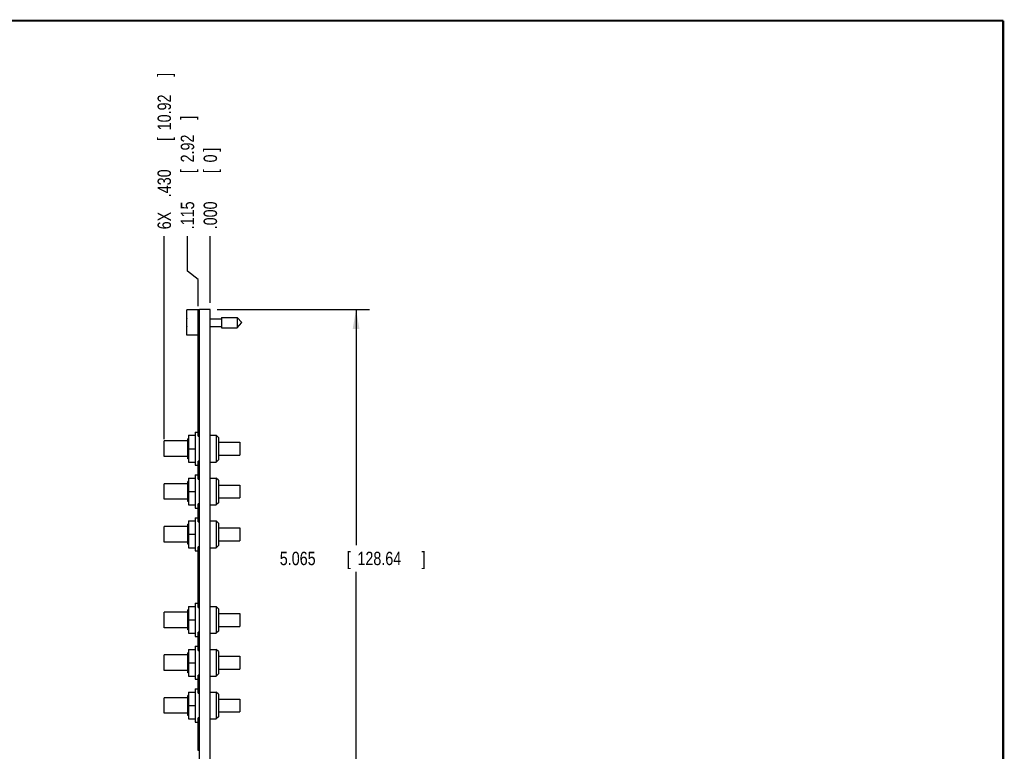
# Model space of a CAD drawing. Header units: inches. Extents: x 0.2 to 16.8, y 0.1 to 10.8.
# Tile 10 of 10: x 7.6 to 16.8, y 3.9 to 10.8. Entities that reach past the tile are written whole.
import ezdxf

# ---------------------------------------------------------------- set-up
doc = ezdxf.new("R2010")
doc.units = ezdxf.units.IN
doc.header["$LTSCALE"] = 0.935
doc.header["$MEASUREMENT"] = 0
doc.layers.get('0').update_dxf_attribs({"linetype": 'CONTINUOUS'})
doc.layers.add('DIMENSIONS', color=7, linetype='CONTINUOUS')
doc.styles.get("Standard").update_dxf_attribs({"font": 'txt', "width": 0.8})
doc.dimstyles.new('DIMSTYLE_1', dxfattribs={"dimtxt": 0.125, "dimasz": 0.18, "dimexe": 0.18, "dimexo": 0.0625, "dimgap": 0.09, "dimtad": 0, "dimtih": 1, "dimtoh": 1, "dimdec": 3, "dimzin": 4, "dimdsep": 46, "dimtxsty": 'STANDARD', "dimblk": '_FILLED', "dimblk1": '_FILLED', "dimblk2": '_FILLED', "dimcen": 0.09, "dimadec": 0, "dimazin": 0, "dimtp": 0.001, "dimtm": 0.001, "dimtfac": 1, "dimtdec": 3, "dimtofl": 0, "dimtmove": 0, "dimatfit": 3, "dimldrblk": '_FILLED', "dimfxl": 1, "dimtolj": 1, "dimtzin": 4, "dimarcsym": 0})
doc.dimstyles.new('DIMSTYLE_2', dxfattribs={"dimtxt": 0.125, "dimasz": 0.18, "dimexe": 0.18, "dimexo": 0.0625, "dimgap": 0.09, "dimtad": 0, "dimtih": 1, "dimtoh": 1, "dimdec": 3, "dimzin": 4, "dimdsep": 46, "dimtxsty": 'STANDARD', "dimblk": '_FILLED', "dimblk1": '_FILLED', "dimblk2": '_FILLED', "dimcen": 0.09, "dimadec": 0, "dimazin": 0, "dimtp": 0.001, "dimtm": 0.001, "dimtfac": 1, "dimtdec": 3, "dimtofl": 0, "dimtmove": 0, "dimatfit": 3, "dimldrblk": '_FILLED', "dimfxl": 1, "dimtolj": 1, "dimtzin": 4, "dimarcsym": 0})

# ---------------------------------------------------------------- blocks, each defined once
blk = doc.blocks.new('*D0')
at = {"layer": 'DIMENSIONS', "color": 2, "linetype": 'CONTINUOUS'}
for p, q in [((9.132, 8.419), (9.132, 8.7471)), ((9.2304, 8.3398), (9.132, 8.419)), ((9.2304, 8.0921), (9.2304, 8.3398))]:
    blk.add_line(p, q, dxfattribs=at)
at = {"layer": 'DIMENSIONS', "color": 2, "linetype": 'CONTINUOUS', "width": 0.8}
for s, p in [(']', (9.1945, 9.8346)), ('2.92', (9.1945, 9.4346)), ('[', (9.1945, 9.3346)), ('.115', (9.1945, 8.8096))]:
    blk.add_text(s, height=0.125, rotation=90, dxfattribs=at).set_placement(p)
blk = doc.blocks.new('_FILLED')
at = {"color": 0, "linetype": 'BYBLOCK'}
blk.add_solid([(0, 0), (-1, 0.174), (-1, -0.174)], dxfattribs=at)
blk = doc.blocks.new('*D1')
at = {"layer": 'DIMENSIONS', "color": 2, "linetype": 'CONTINUOUS'}
blk.add_line((8.9154, 6.8499), (8.9154, 8.7471), dxfattribs=at)
at = {"layer": 'DIMENSIONS', "color": 2, "linetype": 'CONTINUOUS', "width": 0.8}
for s, p in [(']', (8.9779, 10.2346)), ('10.92', (8.9779, 9.7346)), ('[', (8.9779, 9.6346)), ('.430', (8.9779, 9.1096)), ('6X ', (8.9779, 8.8096))]:
    blk.add_text(s, height=0.125, rotation=90, dxfattribs=at).set_placement(p)
blk = doc.blocks.new('*D2')
at = {"layer": 'DIMENSIONS', "color": 2, "linetype": 'CONTINUOUS'}
blk.add_line((9.3454, 8.1221), (9.3454, 8.7471), dxfattribs=at)
at = {"layer": 'DIMENSIONS', "color": 2, "linetype": 'CONTINUOUS', "width": 0.8}
for s, p in [(']', (9.4079, 9.5346)), ('0', (9.4079, 9.4346)), ('[', (9.4079, 9.3346)), ('.000', (9.4079, 8.8096))]:
    blk.add_text(s, height=0.125, rotation=90, dxfattribs=at).set_placement(p)
blk = doc.blocks.new('*D16')
at = {"layer": 'DIMENSIONS', "color": 2, "linetype": 'CONTINUOUS'}
for p, q in [((9.4079, 8.0596), (10.8316, 8.0596)), ((10.7066, 8.0596), (10.7066, 5.8591)), ((10.7066, 2.9948), (10.7066, 5.6091)), ((9.4059, 2.9948), (10.8316, 2.9948))]:
    blk.add_line(p, q, dxfattribs=at)
at = {"layer": 'DIMENSIONS', "color": 2, "linetype": 'CONTINUOUS', "xscale": 0.18, "yscale": 0.18, "zscale": 0.18}
for p, rotation in [((10.7066, 8.0596), 90), ((10.7066, 2.9948), 270)]:
    blk.add_blockref('_FILLED', p, dxfattribs=dict(at, rotation=rotation))
at = {"layer": 'DIMENSIONS', "color": 2, "linetype": 'CONTINUOUS', "width": 0.8}
for s, p in [('5.065', (9.9941, 5.6716)), ('[', (10.6191, 5.6716)), ('128.64', (10.7191, 5.6716)), (']', (11.3191, 5.6716))]:
    blk.add_text(s, height=0.125, dxfattribs=at).set_placement(p)

msp = doc.modelspace()

# ---------------------------------------------------------------- linework, layer by layer
at = {"color": 7, "linetype": 'CONTINUOUS'}
for p, q in [((9.1254, 7.8191), (9.1254, 8.0561)), ((9.2454, 8.0561), (9.1254, 8.0561)), ((9.2304, 6.8753), (9.2304, 8.0496)), ((9.2454, 8.0496), (9.2304, 8.0496)), ((9.2454, 8.0296), (9.2304, 8.0296)), ((9.2454, 3.6166), (9.2454, 8.0596)), ((9.3454, 8.0596), (9.2454, 8.0596)), ((9.3454, 3.6138), (9.3454, 8.0596)), ((9.1254, 7.9513), (9.1234, 7.9513)), ((9.1234, 7.9238), (9.1254, 7.9238)), ((9.3454, 7.9726), (9.4491, 7.9726)), ((9.4491, 7.9868), (9.4491, 7.8883)), ((9.4491, 7.9868), (9.5972, 7.9868)), ((9.5972, 7.9868), (9.5972, 7.8883)), ((9.5972, 7.9868), (9.6385, 7.9376)), ((9.5972, 7.8883), (9.6385, 7.9376)), ((9.2304, 7.8191), (9.1254, 7.8191)), ((9.3454, 7.9025), (9.4491, 7.9025)), ((9.4491, 7.8883), (9.5972, 7.8883)), ((9.2034, 6.9146), (9.2034, 6.6046)), ((9.2034, 6.9146), (9.2304, 6.9146)), ((8.9154, 6.6871), (8.9154, 6.8321)), ((9.1354, 6.8321), (8.9154, 6.8321)), ((9.1354, 6.6661), (9.1354, 6.8531)), ((9.1414, 6.8531), (9.1354, 6.8531)), ((9.1414, 6.8846), (9.1414, 6.6346)), ((9.1414, 6.8846), (9.2034, 6.8846)), ((9.2304, 6.8953), (9.2454, 6.8953)), ((9.2304, 6.8753), (9.2454, 6.8753)), ((9.3454, 6.8846), (9.4004, 6.8846)), ((9.4004, 6.8846), (9.4004, 6.6346)), ((9.4204, 6.8646), (9.4004, 6.8846)), ((9.4204, 6.8646), (9.4204, 6.6546)), ((9.4204, 6.8196), (9.6204, 6.8196)), ((9.6204, 6.8196), (9.6204, 6.6996)), ((9.1414, 6.7596), (9.2034, 6.7596)), ((9.1354, 6.6871), (8.9154, 6.6871)), ((9.1414, 6.6661), (9.1354, 6.6661)), ((9.1414, 6.6346), (9.2034, 6.6346)), ((9.2304, 6.4753), (9.2304, 6.6438)), ((9.2454, 6.6438), (9.2304, 6.6438)), ((9.2454, 6.6238), (9.2304, 6.6238)), ((9.3454, 6.6346), (9.4004, 6.6346)), ((9.4204, 6.6546), (9.4004, 6.6346)), ((9.4204, 6.6996), (9.6204, 6.6996)), ((9.2034, 6.6046), (9.2304, 6.6046)), ((9.1354, 6.2661), (9.1354, 6.4531)), ((9.1414, 6.4531), (9.1354, 6.4531)), ((9.1414, 6.4846), (9.1414, 6.2346)), ((9.1414, 6.4846), (9.2034, 6.4846)), ((9.2034, 6.5146), (9.2034, 6.2046)), ((9.2034, 6.5146), (9.2304, 6.5146)), ((9.2304, 6.4953), (9.2454, 6.4953)), ((9.2304, 6.4753), (9.2454, 6.4753)), ((9.3454, 6.4846), (9.4004, 6.4846)), ((9.4004, 6.4846), (9.4004, 6.2346)), ((9.4204, 6.4646), (9.4004, 6.4846)), ((9.4204, 6.4646), (9.4204, 6.2546)), ((8.9154, 6.2871), (8.9154, 6.4321)), ((9.1354, 6.4321), (8.9154, 6.4321)), ((9.1414, 6.3596), (9.2034, 6.3596)), ((9.4204, 6.4196), (9.6204, 6.4196)), ((9.6204, 6.4196), (9.6204, 6.2996)), ((9.1354, 6.2871), (8.9154, 6.2871)), ((9.1414, 6.2661), (9.1354, 6.2661)), ((9.4204, 6.2546), (9.4004, 6.2346)), ((9.4204, 6.2996), (9.6204, 6.2996)), ((9.1414, 6.2346), (9.2034, 6.2346)), ((9.2034, 6.2046), (9.2304, 6.2046)), ((9.2304, 6.0753), (9.2304, 6.2438)), ((9.2454, 6.2438), (9.2304, 6.2438)), ((9.2454, 6.2238), (9.2304, 6.2238)), ((9.3454, 6.2346), (9.4004, 6.2346)), ((9.1414, 6.0846), (9.1414, 5.8346)), ((9.1414, 6.0846), (9.2034, 6.0846)), ((9.2034, 6.1146), (9.2034, 5.8046)), ((9.2034, 6.1146), (9.2304, 6.1146)), ((9.2304, 6.0953), (9.2454, 6.0953)), ((9.2304, 6.0753), (9.2454, 6.0753)), ((9.3454, 6.0846), (9.4004, 6.0846)), ((9.4004, 6.0846), (9.4004, 5.8346)), ((9.4204, 6.0646), (9.4004, 6.0846)), ((8.9154, 5.8871), (8.9154, 6.0321)), ((9.1354, 6.0321), (8.9154, 6.0321)), ((9.1354, 5.8661), (9.1354, 6.0531)), ((9.1414, 6.0531), (9.1354, 6.0531)), ((9.4204, 6.0646), (9.4204, 5.8546)), ((9.4204, 6.0196), (9.6204, 6.0196)), ((9.6204, 6.0196), (9.6204, 5.8996)), ((9.1354, 5.8871), (8.9154, 5.8871)), ((9.1414, 5.9596), (9.2034, 5.9596)), ((9.4204, 5.8996), (9.6204, 5.8996)), ((9.1414, 5.8661), (9.1354, 5.8661)), ((9.1414, 5.8346), (9.2034, 5.8346)), ((9.2034, 5.8046), (9.2304, 5.8046)), ((9.2304, 5.2753), (9.2304, 5.8438)), ((9.2454, 5.8438), (9.2304, 5.8438)), ((9.2454, 5.8238), (9.2304, 5.8238)), ((9.3454, 5.8346), (9.4004, 5.8346)), ((9.4204, 5.8546), (9.4004, 5.8346)), ((9.1354, 5.0661), (9.1354, 5.2531)), ((9.1414, 5.2531), (9.1354, 5.2531)), ((9.1414, 5.2846), (9.1414, 5.0346)), ((9.1414, 5.2846), (9.2034, 5.2846)), ((9.2034, 5.3146), (9.2034, 5.0046)), ((9.2034, 5.3146), (9.2304, 5.3146)), ((9.2304, 5.2953), (9.2454, 5.2953)), ((9.2304, 5.2753), (9.2454, 5.2753)), ((9.3454, 5.2846), (9.4004, 5.2846)), ((9.4004, 5.2846), (9.4004, 5.0346)), ((9.4204, 5.2646), (9.4004, 5.2846)), ((9.4204, 5.2646), (9.4204, 5.0546)), ((8.9154, 5.0871), (8.9154, 5.2321)), ((9.1354, 5.2321), (8.9154, 5.2321)), ((9.1414, 5.1596), (9.2034, 5.1596)), ((9.4204, 5.2196), (9.6204, 5.2196)), ((9.6204, 5.2196), (9.6204, 5.0996)), ((9.1354, 5.0871), (8.9154, 5.0871)), ((9.1414, 5.0661), (9.1354, 5.0661)), ((9.4204, 5.0996), (9.6204, 5.0996)), ((9.1414, 5.0346), (9.2034, 5.0346)), ((9.2034, 5.0046), (9.2304, 5.0046)), ((9.2304, 4.8753), (9.2304, 5.0438)), ((9.2454, 5.0438), (9.2304, 5.0438)), ((9.2454, 5.0238), (9.2304, 5.0238)), ((9.3454, 5.0346), (9.4004, 5.0346)), ((9.4204, 5.0546), (9.4004, 5.0346)), ((9.1414, 4.8846), (9.1414, 4.6346)), ((9.1414, 4.8846), (9.2034, 4.8846)), ((9.2034, 4.9146), (9.2034, 4.6046)), ((9.2034, 4.9146), (9.2304, 4.9146)), ((9.2304, 4.8953), (9.2454, 4.8953)), ((9.2304, 4.8753), (9.2454, 4.8753)), ((9.3454, 4.8846), (9.4004, 4.8846)), ((9.4204, 4.8646), (9.4004, 4.8846)), ((9.4004, 4.8846), (9.4004, 4.6346)), ((8.9154, 4.6871), (8.9154, 4.8321)), ((9.1354, 4.8321), (8.9154, 4.8321)), ((9.1354, 4.6661), (9.1354, 4.8531)), ((9.1414, 4.8531), (9.1354, 4.8531)), ((9.4204, 4.8646), (9.4204, 4.6546)), ((9.4204, 4.8196), (9.6204, 4.8196)), ((9.6204, 4.8196), (9.6204, 4.6996)), ((9.1414, 4.7596), (9.2034, 4.7596)), ((9.4204, 4.6996), (9.6204, 4.6996)), ((9.1354, 4.6871), (8.9154, 4.6871)), ((9.1414, 4.6661), (9.1354, 4.6661)), ((9.1414, 4.6346), (9.2034, 4.6346)), ((9.2034, 4.6046), (9.2304, 4.6046)), ((9.2304, 4.4753), (9.2304, 4.6438)), ((9.2454, 4.6438), (9.2304, 4.6438)), ((9.2454, 4.6238), (9.2304, 4.6238)), ((9.3454, 4.6346), (9.4004, 4.6346)), ((9.4204, 4.6546), (9.4004, 4.6346)), ((9.2034, 4.5146), (9.2304, 4.5146)), ((9.2034, 4.5146), (9.2034, 4.2046)), ((8.9154, 4.2871), (8.9154, 4.4321)), ((9.1354, 4.4321), (8.9154, 4.4321)), ((9.1354, 4.2661), (9.1354, 4.4531)), ((9.1414, 4.4531), (9.1354, 4.4531)), ((9.1414, 4.4846), (9.1414, 4.2346)), ((9.1414, 4.4846), (9.2034, 4.4846)), ((9.2304, 4.4953), (9.2454, 4.4953)), ((9.2304, 4.4753), (9.2454, 4.4753)), ((9.3454, 4.4846), (9.4004, 4.4846)), ((9.4204, 4.4646), (9.4004, 4.4846)), ((9.4004, 4.4846), (9.4004, 4.2346)), ((9.4204, 4.4646), (9.4204, 4.2546)), ((9.4204, 4.4196), (9.6204, 4.4196)), ((9.6204, 4.4196), (9.6204, 4.2996)), ((9.1414, 4.3596), (9.2034, 4.3596)), ((9.1354, 4.2871), (8.9154, 4.2871)), ((9.1414, 4.2661), (9.1354, 4.2661)), ((9.1414, 4.2346), (9.2034, 4.2346)), ((9.2454, 4.2438), (9.2304, 4.2438)), ((9.2304, 3.9396), (9.2304, 4.2438)), ((9.3454, 4.2346), (9.4004, 4.2346)), ((9.4204, 4.2546), (9.4004, 4.2346)), ((9.4204, 4.2996), (9.6204, 4.2996)), ((9.2034, 4.2046), (9.2304, 4.2046)), ((9.2454, 4.2238), (9.2304, 4.2238)), ((9.2454, 3.9596), (9.2304, 3.9596)), ((9.2454, 3.9396), (9.2304, 3.9396))]:
    msp.add_line(p, q, dxfattribs=at)
at = {"color": 7, "linetype": 'CONTINUOUS', "const_width": 0.02}
for points in [[(16.75, 10.7586), (0.25, 10.7586)], [(16.75, 0.2586), (16.75, 10.7586)]]:
    msp.add_lwpolyline(points, dxfattribs=at)
at = {"color": 7, "linetype": 'CONTINUOUS'}
for start, end in [(172.94319, 177.47432), (182.52568, 187.0613)]:
    msp.add_arc((9.4358, 7.9376), 0.3127, start, end, dxfattribs=at)

# ---------------------------------------------------------------- dimensions: what is measured, and where the dimension line sits
at = {"layer": 'DIMENSIONS', "color": 2, "linetype": 'CONTINUOUS'}
dim = msp.add_ordinate_dim(feature_location=(8.9154, 6.8499), offset=(0, 1.8971), dtype=1, origin=(9.3454, 8.0596), text='6X <>', dimstyle='DIMSTYLE_1', dxfattribs=at)
dim.commit()
dim.dimension.update_dxf_attribs({"geometry": '*D1', "text_midpoint": (8.9154, 9.5721)})
for feature_location, offset, dtype, picture, middle in [((9.2304398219, 8.0920529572), (-0.0984850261, 0.655), 0, '*D0', (9.1319547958, 9.3720529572)), ((9.3454398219, 8.1220529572), (0, 0.625), 1, '*D2', (9.3454398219, 9.2220529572))]:
    dim = msp.add_ordinate_dim(feature_location=feature_location, offset=offset, dtype=dtype, origin=(9.3454398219, 8.0595529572), dimstyle='DIMSTYLE_1', dxfattribs=at)
    dim.commit()
    dim.dimension.update_dxf_attribs({"geometry": picture, "text_midpoint": middle})
dim = msp.add_linear_dim(base=(10.7066, 8.0596), p1=(9.4059, 2.9948), p2=(9.4079, 8.0596), angle=90, dimstyle='DIMSTYLE_2', dxfattribs=at)
dim.commit()
dim.dimension.update_dxf_attribs({"geometry": '*D16', "text_midpoint": (10.7066, 5.7341), "dimtype": 160})

doc.saveas('drawing.dxf')
